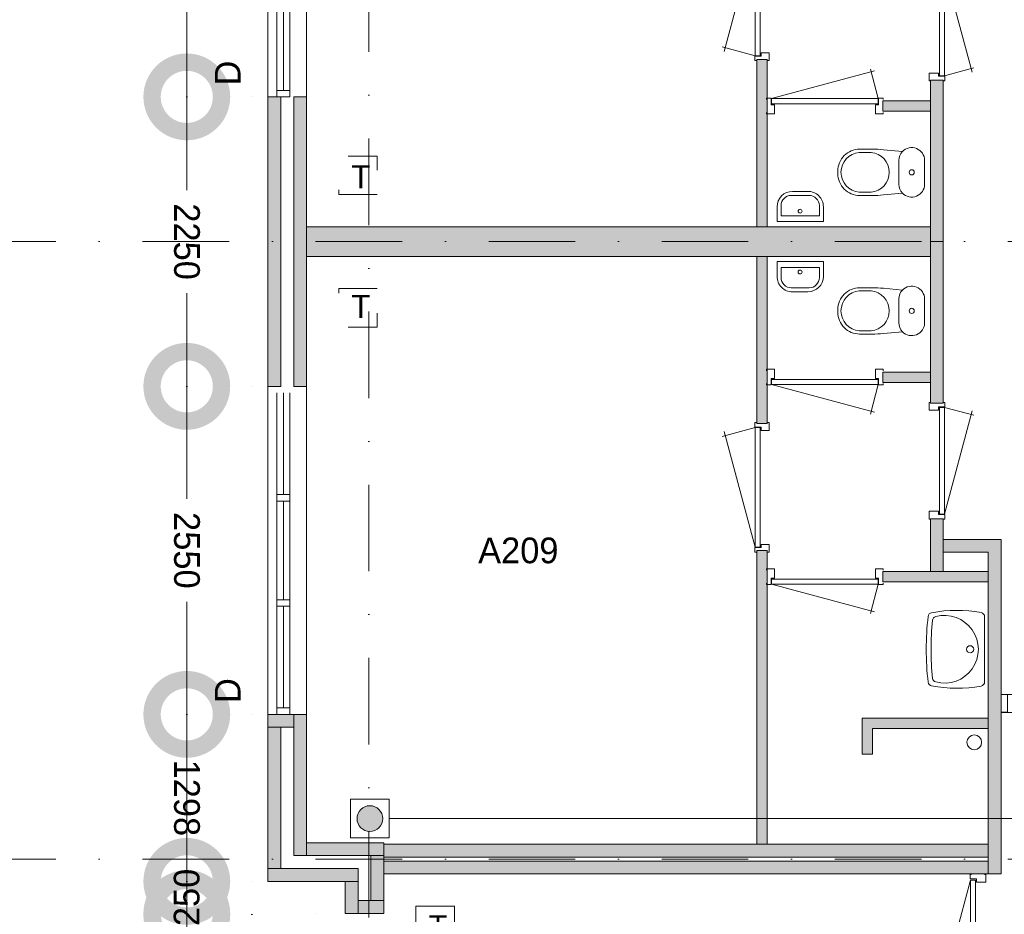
# Model space of a CAD drawing. Header units: millimetres. Extents: x 0 to 84100, y 0 to 59400.
# Tile 18 of 39: x 39954 to 47610, y 25047 to 32001. Entities that reach past the tile are written whole.
import ezdxf
from ezdxf.enums import TextEntityAlignment as Align
from ezdxf.xclip import XClip

# ---------------------------------------------------------------- set-up
doc = ezdxf.new("R2010")
doc.units = ezdxf.units.MM
doc.header["$PDMODE"] = 3
doc.header["$PDSIZE"] = 1
for name, pattern in [('DGN1', [504.6, 0, -504.6]), ('DGN2', [672.8, 336.4, -336.4]), ('DGN4', [1345.6, 672.8, -336.4, 0, -336.4])]:
    doc.linetypes.add(name, pattern=pattern)
for name, color, linetype in [('16', 7, 'Continuous'), ('17', 7, 'Continuous'), ('29', 7, 'Continuous'), ('30', 7, 'Continuous'), ('31', 7, 'Continuous'), ('32', 7, 'Continuous'), ('33', 7, 'Continuous'), ('40', 7, 'Continuous'), ('48', 7, 'Continuous'), ('56', 7, 'Continuous'), ('58', 7, 'Continuous'), ('62', 7, 'Continuous'), ('TRAP', 7, 'Continuous')]:
    doc.layers.add(name, color=color, linetype=linetype)
doc.styles.add('dgn001', font='dgn001.shx')
doc.styles.add('dgn003', font='dgn003.shx')
doc.styles.get("Standard").update_dxf_attribs({"font": 'arial.ttf'})
doc.dimstyles.get("Standard").update_dxf_attribs({"dimtxt": 0.18, "dimasz": 0.18, "dimexe": 0.18, "dimexo": 0.0625, "dimgap": 0.09, "dimtad": 0, "dimtih": 1, "dimtoh": 1, "dimdec": 4, "dimzin": 0, "dimdsep": 46, "dimtxsty": 'Standard', "dimcen": 0.09, "dimadec": 0, "dimazin": 0, "dimtfac": 1, "dimtdec": 4, "dimtofl": 0, "dimtmove": 0, "dimatfit": 3, "dimfxl": 1, "dimtolj": 1, "dimtzin": 0, "dimarcsym": 0})

# ---------------------------------------------------------------- blocks, each defined once
blk = doc.blocks.new('AnonymousCell64')
at = {"layer": 'TRAP', "color": 1, "linetype": 'DGN2', "lineweight": 0, "flags": 128}
blk.add_lwpolyline([(150, 139), (-150, 139), (-150, -161), (150, -161), (150, 139)], dxfattribs=at)
at = {"layer": 'TRAP', "color": 1, "linetype": 'DGN2', "lineweight": 0, "style": 'dgn001'}
blk.add_text('T', height=180, dxfattribs=at).set_placement((-52, -90.01))
blk = doc.blocks.new('AnonymousCell65')
at = {"layer": 'TRAP', "color": 1, "linetype": 'DGN2', "lineweight": 0, "flags": 128}
blk.add_lwpolyline([(150, -139), (-150, -139), (-150, 161), (150, 161), (150, -139)], dxfattribs=at)
at = {"layer": 'TRAP', "color": 1, "linetype": 'DGN2', "lineweight": 0, "style": 'dgn001'}
blk.add_text('T', height=180, dxfattribs=at).set_placement((-52, -90))
blk = doc.blocks.new('EAD033')
at = {"layer": '29'}
h = blk.add_hatch(color=3, dxfattribs=at)
edge = h.paths.add_edge_path()
edge.add_arc((0, 0), 100, 0, 360)
at = {"layer": '29', "color": 3, "linetype": 'Continuous', "lineweight": 0}
blk.add_circle((0, 0), 100, dxfattribs=at)
blk = doc.blocks.new('AnonymousCell66')
at = {"layer": '29', "color": 1, "linetype": 'Continuous', "lineweight": 0, "flags": 128}
blk.add_lwpolyline([(184, 240), (-116, 240), (-116, -60), (184, -60), (184, 240)], dxfattribs=at)
at = {"color": 1, "linetype": 'Continuous', "lineweight": 0}
blk.add_blockref('EAD033', (34, 90), dxfattribs=at)
blk = doc.blocks.new('AnonymousCell105')
at = {"layer": 'TRAP', "color": 1, "linetype": 'Continuous', "lineweight": 0, "flags": 128}
blk.add_lwpolyline([(150, -139), (-150, -139), (-150, 161), (150, 161), (150, -139)], dxfattribs=at)
at = {"layer": 'TRAP', "color": 1, "linetype": 'DGN2', "lineweight": 0, "style": 'dgn001'}
blk.add_text('T', height=180, dxfattribs=at).set_placement((-52, -90.01))
blk = doc.blocks.new('930L0935')
at = {"layer": '33', "color": 1, "linetype": 'Continuous', "lineweight": 0}
for p, q in [((-98, -38), (-338.7, -936.31)), ((-98, -968), (-353.44, -899.56))]:
    blk.add_line(p, q, dxfattribs=at)
at = {"layer": '33', "color": 92, "linetype": 'Continuous', "lineweight": 13, "true_color": 0x00e100, "flags": 128}
for points in [[(-90, 0), (-101, 0), (-101, -35), (-51, -35), (-51, -60), (11, -60), (11, 0), (0, 0)], [(-90, -1006), (-101, -1006), (-101, -971), (-51, -971), (-51, -946), (11, -946), (11, -1006), (0, -1006)]]:
    blk.add_lwpolyline(points, dxfattribs=at)
at = {"layer": '33', "color": 2, "linetype": 'Continuous', "lineweight": 13, "true_color": 0xf0f000, "flags": 128}
blk.add_lwpolyline([(-98, -968), (-98, -38), (-58, -38), (-58, -968), (-98, -968)], dxfattribs=at)
blk = doc.blocks.new('CLOS0235')
at = {"layer": '40', "color": 7, "linetype": 'Continuous', "lineweight": 0}
for p, q in [((-527.8, 155), (-435.5, 155)), ((-220, 92.5), (-220, -92.5)), ((-670, 1.1), (-670, -0.8)), ((-527.8, -155), (-435.8, -155))]:
    blk.add_line(p, q, dxfattribs=at)
at = {"layer": '40', "color": 7, "linetype": 'Continuous', "lineweight": 0, "flags": 128}
for points in [[(-338.3, 175.7), (-191.9, 162), (-191.9, 162, -0.674333), (-20, 92.5), (-20, 92.5), (-20, -92.5), (-20, -92.5, -0.674333), (-191.9, -162), (-191.9, -162), (-338.3, -175.7), (-338.3, -175.7, -0.023285), (-431.3, -180), (-431.3, -180), (-525, -180), (-525, -180, -0.414214), (-695, -10), (-695, -10), (-695, 10), (-695, 10, -0.414214), (-525, 180), (-525, 180), (-431.3, 180), (-431.3, 180, -0.023285), (-338.3, 175.7)], [(-527.8, -155, -0.917521), (-527.8, 155)], [(-436.6, 155, -0.917514), (-436.6, -155)]]:
    blk.add_lwpolyline(points, format="xyb", dxfattribs=at)
at = {"layer": '40', "color": 7, "linetype": 'Continuous', "lineweight": 0}
blk.add_circle((-120, 0), 20, dxfattribs=at)
for centre, start, end in [((-120, 92.5), 135.97272, 180), ((-120, -92.5), 180, 224.02728)]:
    blk.add_arc(centre, 100, start, end, dxfattribs=at)
blk = doc.blocks.new('830R10106')
at = {"layer": '33', "color": 1, "linetype": 'Continuous', "lineweight": 0}
for p, q in [((-868, 108), (-66.28, 322.82)), ((-38, 108), (-99.32, 336.87))]:
    blk.add_line(p, q, dxfattribs=at)
at = {"layer": '33', "color": 92, "linetype": 'Continuous', "lineweight": 13, "true_color": 0x00e100, "flags": 128}
for points in [[(-906, 100), (-906, 111), (-871, 111), (-871, 61), (-846, 61), (-846, -11), (-906, -11), (-906, 0)], [(0, 100), (0, 111), (-35, 111), (-35, 61), (-60, 61), (-60, -11), (0, -11), (0, 0)]]:
    blk.add_lwpolyline(points, dxfattribs=at)
at = {"layer": '33', "color": 2, "linetype": 'Continuous', "lineweight": 13, "true_color": 0xf0f000, "flags": 128}
blk.add_lwpolyline([(-868, 108), (-38, 108), (-38, 68), (-868, 68), (-868, 108)], dxfattribs=at)
blk = doc.blocks.new('FT0135')
at = {"layer": '40', "color": 7, "linetype": 'Continuous', "lineweight": 0}
for p, q in [((-148.9, 64.6), (-148.9, 144)), ((180, 135.1), (180, 20)), ((180, 20), (-180, 20)), ((148.9, 64.6), (-148.9, 64.6))]:
    blk.add_line(p, q, dxfattribs=at)
at = {"layer": '40', "color": 7, "linetype": 'Continuous', "lineweight": 0, "flags": 128}
for points in [[(-60, 255.1), (60, 255.1)], [(-68.9, 224), (68.9, 224)], [(-180, 20), (-180, 135.1)], [(148.9, 144), (148.9, 64.6)]]:
    blk.add_lwpolyline(points, dxfattribs=at)
for points in [[(60, 255.1, -0.414214), (180, 135.1)], [(68.9, 224, -0.414214), (148.9, 144)]]:
    blk.add_lwpolyline(points, format="xyb", dxfattribs=at)
at = {"layer": '40', "color": 7, "linetype": 'Continuous', "lineweight": 0}
blk.add_circle((-0.9, 101.1), 15.1, dxfattribs=at)
for centre, radius in [((-60, 135.1), 120), ((-68.9, 144), 80)]:
    blk.add_arc(centre, radius, 90, 180, dxfattribs=at)
blk = doc.blocks.new('830R10107')
at = {"layer": '33', "color": 1, "linetype": 'Continuous', "lineweight": 0}
for p, q in [((108, 868), (322.82, 66.28)), ((108, 38), (336.87, 99.32))]:
    blk.add_line(p, q, dxfattribs=at)
at = {"layer": '33', "color": 92, "linetype": 'Continuous', "lineweight": 13, "true_color": 0x00e100, "flags": 128}
for points in [[(100, 906), (111, 906), (111, 871), (61, 871), (61, 846), (-11, 846), (-11, 906), (0, 906)], [(100, 0), (111, 0), (111, 35), (61, 35), (61, 60), (-11, 60), (-11, 0), (0, 0)]]:
    blk.add_lwpolyline(points, dxfattribs=at)
at = {"layer": '33', "color": 2, "linetype": 'Continuous', "lineweight": 13, "true_color": 0xf0f000, "flags": 128}
blk.add_lwpolyline([(108, 868), (108, 38), (68, 38), (68, 868), (108, 868)], dxfattribs=at)
blk = doc.blocks.new('830R10108')
at = {"layer": '33', "color": 1, "linetype": 'Continuous', "lineweight": 0}
for p, q in [((-868, -108), (-66.28, -322.82)), ((-38, -108), (-99.32, -336.87))]:
    blk.add_line(p, q, dxfattribs=at)
at = {"layer": '33', "color": 92, "linetype": 'Continuous', "lineweight": 13, "true_color": 0x00e100, "flags": 128}
for points in [[(-906, -100), (-906, -111), (-871, -111), (-871, -61), (-846, -61), (-846, 11), (-906, 11), (-906, 0)], [(0, -100), (0, -111), (-35, -111), (-35, -61), (-60, -61), (-60, 11), (0, 11), (0, 0)]]:
    blk.add_lwpolyline(points, dxfattribs=at)
at = {"layer": '33', "color": 2, "linetype": 'Continuous', "lineweight": 13, "true_color": 0xf0f000, "flags": 128}
blk.add_lwpolyline([(-868, -108), (-38, -108), (-38, -68), (-868, -68), (-868, -108)], dxfattribs=at)
blk = doc.blocks.new('930L0936')
at = {"layer": '33', "color": 1, "linetype": 'Continuous', "lineweight": 0}
for p, q in [((-98, 968), (-353.44, 899.56)), ((-98, 38), (-338.7, 936.31))]:
    blk.add_line(p, q, dxfattribs=at)
at = {"layer": '33', "color": 92, "linetype": 'Continuous', "lineweight": 13, "true_color": 0x00e100, "flags": 128}
for points in [[(-90, 1006), (-101, 1006), (-101, 971), (-51, 971), (-51, 946), (11, 946), (11, 1006), (0, 1006)], [(-90, 0), (-101, 0), (-101, 35), (-51, 35), (-51, 60), (11, 60), (11, 0), (0, 0)]]:
    blk.add_lwpolyline(points, dxfattribs=at)
at = {"layer": '33', "color": 2, "linetype": 'Continuous', "lineweight": 13, "true_color": 0xf0f000, "flags": 128}
blk.add_lwpolyline([(-98, 968), (-98, 38), (-58, 38), (-58, 968), (-98, 968)], dxfattribs=at)
blk = doc.blocks.new('830R10109')
at = {"layer": '33', "color": 1, "linetype": 'Continuous', "lineweight": 0}
for p, q in [((-868, -108), (-66.28, -322.82)), ((-38, -108), (-99.32, -336.87))]:
    blk.add_line(p, q, dxfattribs=at)
at = {"layer": '33', "color": 92, "linetype": 'Continuous', "lineweight": 13, "true_color": 0x00e100, "flags": 128}
for points in [[(-906, -100), (-906, -111), (-871, -111), (-871, -61), (-846, -61), (-846, 11), (-906, 11), (-906, 0)], [(0, -100), (0, -111), (-35, -111), (-35, -61), (-60, -61), (-60, 11), (0, 11), (0, 0)]]:
    blk.add_lwpolyline(points, dxfattribs=at)
at = {"layer": '33', "color": 2, "linetype": 'Continuous', "lineweight": 13, "true_color": 0xf0f000, "flags": 128}
blk.add_lwpolyline([(-868, -108), (-38, -108), (-38, -68), (-868, -68), (-868, -108)], dxfattribs=at)
blk = doc.blocks.new('CLOS0236')
at = {"layer": '40', "color": 7, "linetype": 'Continuous', "lineweight": 0}
for p, q in [((-527.8, 155), (-435.8, 155)), ((-220, -92.5), (-220, 92.5)), ((-670, -1.1), (-670, 0.8)), ((-527.8, -155), (-435.5, -155))]:
    blk.add_line(p, q, dxfattribs=at)
at = {"layer": '40', "color": 7, "linetype": 'Continuous', "lineweight": 0, "flags": 128}
for points in [[(-338.3, -175.7), (-191.9, -162), (-191.9, -162, 0.674333), (-20, -92.5), (-20, -92.5), (-20, 92.5), (-20, 92.5, 0.674333), (-191.9, 162), (-191.9, 162), (-338.3, 175.7), (-338.3, 175.7, 0.023285), (-431.3, 180), (-431.3, 180), (-525, 180), (-525, 180, 0.414214), (-695, 10), (-695, 10), (-695, -10), (-695, -10, 0.414214), (-525, -180), (-525, -180), (-431.3, -180), (-431.3, -180, 0.023285), (-338.3, -175.7)], [(-220, 92.5, -0.194504), (-191.9, 162)], [(-191.9, -162, -0.194504), (-220, -92.5)]]:
    blk.add_lwpolyline(points, format="xyb", dxfattribs=at)
at = {"layer": '40', "color": 7, "linetype": 'Continuous', "lineweight": 0}
blk.add_circle((-120, 0), 20, dxfattribs=at)
for centre, start, end in [((-514.4, 0), 94.9259, 265.0741), ((-450, 0), 274.92635, 85.07365)]:
    blk.add_arc(centre, 155.6, start, end, dxfattribs=at)
blk = doc.blocks.new('FT0136')
at = {"layer": '40', "color": 7, "linetype": 'Continuous', "lineweight": 0}
for p, q in [((180, -20), (-180, -20)), ((148.9, -64.6), (-148.9, -64.6)), ((-148.9, -64.6), (-148.9, -144)), ((180, -135.1), (180, -20))]:
    blk.add_line(p, q, dxfattribs=at)
at = {"layer": '40', "color": 7, "linetype": 'Continuous', "lineweight": 0, "flags": 128}
for points in [[(-180, -20), (-180, -135.1)], [(148.9, -144), (148.9, -64.6)], [(-68.9, -224), (68.9, -224)], [(-60, -255.1), (60, -255.1)]]:
    blk.add_lwpolyline(points, dxfattribs=at)
for points in [[(-60, -255.1, -0.414214), (-180, -135.1)], [(-68.9, -224, -0.414214), (-148.9, -144)]]:
    blk.add_lwpolyline(points, format="xyb", dxfattribs=at)
at = {"layer": '40', "color": 7, "linetype": 'Continuous', "lineweight": 0}
blk.add_circle((-0.9, -101.1), 15.1, dxfattribs=at)
for centre, radius in [((60, -135.1), 120), ((68.9, -144), 80)]:
    blk.add_arc(centre, radius, 270, 0, dxfattribs=at)
blk = doc.blocks.new('WT0136')
at = {"layer": '40', "color": 7, "linetype": 'Continuous', "lineweight": 0}
blk.add_line((-20, -253.2), (-20, 253.2), dxfattribs=at)
at = {"layer": '40', "color": 7, "linetype": 'Continuous', "lineweight": 0, "flags": 128}
for points in [[(-459, -256, -0.059915), (-459, 256)], [(-459, 256, -0.328769), (-432.1, 284.5)], [(-432.1, 284.5, -0.090801), (-47.3, 285.7)], [(-425, 225.6, -0.309671), (-400.8, 254)], [(-400.8, 254, -1.30637), (-400.8, -254)], [(-47.3, 285.7, -0.363957), (-20, 253.2)], [(-425, -225.6, -0.052773), (-425, 225.6)], [(-400.8, -254, -0.309671), (-425, -225.6)], [(-432.1, -284.5, -0.328769), (-459, -256)], [(-47.3, -285.7, -0.090801), (-432.1, -284.5)], [(-20, -253.2, -0.363957), (-47.3, -285.7)]]:
    blk.add_lwpolyline(points, format="xyb", dxfattribs=at)
at = {"layer": '40', "color": 7, "linetype": 'Continuous', "lineweight": 0}
blk.add_circle((-133.3, 0), 28.1, dxfattribs=at)
blk = doc.blocks.new('830R10110')
at = {"layer": '33', "color": 1, "linetype": 'Continuous', "lineweight": 0}
for p, q in [((108, -38), (336.87, -99.32)), ((108, -868), (322.82, -66.28))]:
    blk.add_line(p, q, dxfattribs=at)
at = {"layer": '33', "color": 92, "linetype": 'Continuous', "lineweight": 13, "true_color": 0x00e100, "flags": 128}
for points in [[(100, 0), (111, 0), (111, -35), (61, -35), (61, -60), (-11, -60), (-11, 0), (0, 0)], [(100, -906), (111, -906), (111, -871), (61, -871), (61, -846), (-11, -846), (-11, -906), (0, -906)]]:
    blk.add_lwpolyline(points, dxfattribs=at)
at = {"layer": '33', "color": 2, "linetype": 'Continuous', "lineweight": 13, "true_color": 0xf0f000, "flags": 128}
blk.add_lwpolyline([(108, -868), (108, -38), (68, -38), (68, -868), (108, -868)], dxfattribs=at)
blk = doc.blocks.new('_DotSmall')
at = {"color": 0, "linetype": 'ByBlock', "const_width": 0.5}
blk.add_lwpolyline([(-0.0625, 0, 1), (0.0625, 0, 1)], format="xyb", close=True, dxfattribs=at)
blk = doc.blocks.new('*D19432')
at = {"layer": '58', "color": 3, "linetype": 'Continuous', "lineweight": 0, "transparency": 16777216}
for p, q in [((36433.4, 17057.8), (36433.4, 16928.4)), ((36433.4, 16157.8), (36433.4, 16287.2))]:
    blk.add_line(p, q, dxfattribs=at)
at = {"layer": 'Defpoints', "color": 0, "linetype": 'Continuous', "transparency": 16777216}
for p in [(36433.4, 17057.8), (37664.8, 17057.8), (37664.8, 16157.8)]:
    blk.add_point(p, dxfattribs=at)
at = {"layer": '58', "color": 3, "linetype": 'Continuous', "lineweight": 0, "transparency": 16777216, "xscale": 1080, "yscale": 1080, "zscale": 1080}
for p, rotation in [((36433.4, 17057.8), 90), ((36433.4, 16157.8), 270)]:
    blk.add_blockref('_DotSmall', p, dxfattribs=dict(at, rotation=rotation))
at = {"layer": '58', "color": 3, "linetype": 'Continuous', "lineweight": 0, "transparency": 16777216, "insert": (36433.4, 16607.8), "char_height": 200, "attachment_point": 5, "rotation": 270, "style": 'dgn003'}
blk.add_mtext('\\A1;900', dxfattribs=at)
blk = doc.blocks.new('*D19433')
at = {"layer": '58', "color": 3, "linetype": 'Continuous', "lineweight": 0, "transparency": 16777216}
for p, q in [((36433.4, 18617.8), (36433.4, 18358.3)), ((36433.4, 17319.9), (36433.4, 17579.4))]:
    blk.add_line(p, q, dxfattribs=at)
at = {"layer": 'Defpoints', "color": 0, "linetype": 'Continuous', "transparency": 16777216}
for p in [(36433.4, 18617.8), (37064.8, 18617.8), (37064.8, 17319.9)]:
    blk.add_point(p, dxfattribs=at)
at = {"layer": '58', "color": 3, "linetype": 'Continuous', "lineweight": 0, "transparency": 16777216, "xscale": 1080, "yscale": 1080, "zscale": 1080}
for p, rotation in [((36433.4, 18617.8), 90), ((36433.4, 17319.9), 270)]:
    blk.add_blockref('_DotSmall', p, dxfattribs=dict(at, rotation=rotation))
at = {"layer": '58', "color": 3, "linetype": 'Continuous', "lineweight": 0, "transparency": 16777216, "insert": (36433.4, 17968.8), "char_height": 200, "attachment_point": 5, "rotation": 270, "style": 'dgn003'}
blk.add_mtext('\\A1;1298', dxfattribs=at)
blk = doc.blocks.new('*D19434')
at = {"layer": '58', "color": 3, "linetype": 'Continuous', "lineweight": 0, "transparency": 16777216}
for p, q in [((36433.44, 17319.93), (36433.44, 18399.93)), ((36433.44, 17319.93), (36433.44, 17069.93)), ((36433.44, 17069.93), (36433.44, 15989.93))]:
    blk.add_line(p, q, dxfattribs=at)
at = {"layer": 'Defpoints', "color": 0, "linetype": 'Continuous', "transparency": 16777216}
for p in [(37664.76, 17319.93), (36433.44, 17069.93), (37664.76, 17069.93)]:
    blk.add_point(p, dxfattribs=at)
at = {"layer": '58', "color": 3, "linetype": 'Continuous', "lineweight": 0, "transparency": 16777216, "xscale": 1080, "yscale": 1080, "zscale": 1080}
for p, rotation in [((36433.44, 17319.93), 270), ((36433.44, 17069.93), 90)]:
    blk.add_blockref('_DotSmall', p, dxfattribs=dict(at, rotation=rotation))
at = {"layer": '58', "color": 3, "linetype": 'Continuous', "lineweight": 0, "transparency": 16777216, "insert": (36433.44, 17194.93), "char_height": 200, "attachment_point": 5, "rotation": 90, "style": 'dgn003'}
blk.add_mtext('\\A1;250', dxfattribs=at)
blk = doc.blocks.new('*D19435')
at = {"layer": '58', "color": 3, "linetype": 'Continuous', "lineweight": 0, "transparency": 16777216}
for p, q in [((36433.44, 21167.77), (36433.44, 20292.77)), ((36433.44, 18617.77), (36433.44, 19492.77))]:
    blk.add_line(p, q, dxfattribs=at)
at = {"layer": 'Defpoints', "color": 0, "linetype": 'Continuous', "transparency": 16777216}
for p in [(36433.44, 21167.77), (37064.76, 21167.77), (37064.76, 18617.77)]:
    blk.add_point(p, dxfattribs=at)
at = {"layer": '58', "color": 3, "linetype": 'Continuous', "lineweight": 0, "transparency": 16777216, "xscale": 1080, "yscale": 1080, "zscale": 1080}
for p, rotation in [((36433.44, 21167.77), 90), ((36433.44, 18617.77), 270)]:
    blk.add_blockref('_DotSmall', p, dxfattribs=dict(at, rotation=rotation))
at = {"layer": '58', "color": 3, "linetype": 'Continuous', "lineweight": 0, "transparency": 16777216, "insert": (36433.44, 19892.77), "char_height": 200, "attachment_point": 5, "rotation": 270, "style": 'dgn003'}
blk.add_mtext('\\A1;2550', dxfattribs=at)
blk = doc.blocks.new('*D19436')
at = {"layer": '58', "color": 3, "linetype": 'Continuous', "lineweight": 0, "transparency": 16777216}
for p, q in [((36433.44, 23417.77), (36433.44, 22692.77)), ((36433.44, 21167.77), (36433.44, 21892.77))]:
    blk.add_line(p, q, dxfattribs=at)
at = {"layer": 'Defpoints', "color": 0, "linetype": 'Continuous', "transparency": 16777216}
for p in [(36433.44, 23417.77), (37064.76, 23417.77), (37064.76, 21167.77)]:
    blk.add_point(p, dxfattribs=at)
at = {"layer": '58', "color": 3, "linetype": 'Continuous', "lineweight": 0, "transparency": 16777216, "xscale": 1080, "yscale": 1080, "zscale": 1080}
for p, rotation in [((36433.44, 23417.77), 90), ((36433.44, 21167.77), 270)]:
    blk.add_blockref('_DotSmall', p, dxfattribs=dict(at, rotation=rotation))
at = {"layer": '58', "color": 3, "linetype": 'Continuous', "lineweight": 0, "transparency": 16777216, "insert": (36433.44, 22292.77), "char_height": 200, "attachment_point": 5, "rotation": 270, "style": 'dgn003'}
blk.add_mtext('\\A1;2250', dxfattribs=at)
blk = doc.blocks.new('*D19437')
at = {"layer": '58', "color": 3, "linetype": 'Continuous', "lineweight": 0, "transparency": 16777216}
for p, q in [((36433.44, 25967.77), (36433.44, 25092.77)), ((36433.44, 23417.77), (36433.44, 24292.77))]:
    blk.add_line(p, q, dxfattribs=at)
at = {"layer": 'Defpoints', "color": 0, "linetype": 'Continuous', "transparency": 16777216}
for p in [(37064.76, 25967.77), (36433.44, 23417.77), (37064.76, 23417.77)]:
    blk.add_point(p, dxfattribs=at)
at = {"layer": '58', "color": 3, "linetype": 'Continuous', "lineweight": 0, "transparency": 16777216, "xscale": 1080, "yscale": 1080, "zscale": 1080}
for p, rotation in [((36433.44, 25967.77), 90), ((36433.44, 23417.77), 270)]:
    blk.add_blockref('_DotSmall', p, dxfattribs=dict(at, rotation=rotation))
at = {"layer": '58', "color": 3, "linetype": 'Continuous', "lineweight": 0, "transparency": 16777216, "insert": (36433.44, 24692.77), "char_height": 200, "attachment_point": 5, "rotation": 90, "style": 'dgn003'}
blk.add_mtext('\\A1;2550', dxfattribs=at)
blk = doc.blocks.new('50E03_329_B02 - Default')
at = {"layer": '16'}
for points in [[(37164.76, 21167.77), (37164.76, 23417.77), (37064.76, 23417.77), (37064.76, 21167.77)], [(37064.76, 18617.77), (37264.76, 18617.77), (37264.76, 18517.77), (37064.76, 18517.77)], [(37064.76, 18517.77), (37164.76, 18517.77), (37164.76, 17419.93), (37064.76, 17419.93)], [(37964.76, 17519.93), (37864.76, 17519.93), (37864.76, 17169.93), (37964.76, 17169.93)], [(37764.76, 17419.93), (37064.76, 17419.93), (37064.76, 17319.93), (37764.76, 17319.93)], [(37764.76, 17069.93), (37664.76, 17069.93), (37664.76, 17319.93), (37764.76, 17319.93)], [(37964.76, 17069.93), (37764.76, 17069.93), (37764.76, 17169.93), (37964.76, 17169.93)]]:
    blk.add_hatch(color=7, dxfattribs=at).paths.add_polyline_path(points)
at = {"layer": '62'}
for color, points in [(9, [(40944.76, 23707.77), (40944.76, 22407.77), (40864.76, 22407.77), (40864.76, 23707.77)]), (7, [(42214.76, 23547.77), (42214.76, 22292.77), (42314.76, 22292.77), (42314.76, 23547.77)]), (9, [(37364.76, 21167.77), (37364.76, 23417.77), (37264.76, 23417.77), (37264.76, 21167.77)]), (9, [(41844.76, 23387.77), (41844.76, 23307.77), (42214.76, 23307.77), (42214.76, 23387.77)]), (9, [(37364.76, 22407.77), (42214.76, 22407.77), (42214.76, 22177.77), (37364.76, 22177.77)]), (7, [(42214.76, 21037.77), (42214.76, 22292.77), (42314.76, 22292.77), (42314.76, 21037.77)]), (9, [(40944.76, 20877.77), (40944.76, 22177.77), (40864.76, 22177.77), (40864.76, 20877.77)]), (9, [(41844.76, 21197.77), (41844.76, 21277.77), (42214.76, 21277.77), (42214.76, 21197.77)]), (7, [(42214.76, 19727.77), (42214.76, 20137.77), (42314.76, 20137.77), (42314.76, 19727.77)]), (7, [(42764.76, 17377.77), (42664.76, 17377.77), (42664.76, 19877.77), (42314.76, 19877.77), (42314.76, 19977.77), (42764.76, 19977.77)]), (9, [(40944.76, 17607.77), (40944.76, 19892.77), (40864.76, 19892.77), (40864.76, 17607.77)]), (9, [(41844.76, 19647.77), (41844.76, 19727.77), (42664.76, 19727.77), (42664.76, 19647.77)]), (9, [(37364.76, 18617.77), (37264.76, 18617.77), (37264.76, 17519.93), (37364.76, 17519.93)]), (9, [(41764.76, 18307.77), (41684.76, 18307.77), (41684.76, 18587.77), (42664.76, 18587.77), (42664.76, 18507.77), (41764.76, 18507.77)]), (9, [(37364.76, 17519.93), (37964.76, 17519.93), (37964.76, 17619.93), (37364.76, 17619.93)]), (9, [(37964.76, 17607.77), (42664.76, 17607.77), (42664.76, 17507.77), (37964.76, 17507.77)]), (9, [(37964.76, 17377.77), (42664.76, 17377.77), (42664.76, 17477.77), (37964.76, 17477.77)])]:
    blk.add_hatch(color=color, dxfattribs=at).paths.add_polyline_path(points)
at = {"layer": '16', "color": 92, "linetype": 'Continuous', "lineweight": 0, "true_color": 0x00e100}
for p, q in [((37064.76, 18617.77), (37064.76, 17319.93)), ((37064.76, 18617.77), (37364.76, 18617.77)), ((37364.76, 18617.77), (37364.76, 17619.93)), ((37164.76, 18517.77), (37164.76, 17419.93)), ((37164.76, 18517.77), (37264.76, 18517.77)), ((37264.76, 18517.77), (37264.76, 17519.93)), ((37364.76, 17619.93), (37964.76, 17619.93)), ((37964.76, 17069.93), (37964.76, 17619.93)), ((37264.76, 17519.93), (37864.76, 17519.93)), ((37864.76, 17169.93), (37864.76, 17519.93)), ((37164.76, 17419.93), (37764.76, 17419.93)), ((37764.76, 17169.93), (37764.76, 17419.93)), ((37064.76, 17319.93), (37664.76, 17319.93)), ((37664.76, 17069.93), (37664.76, 17319.93)), ((37764.76, 17169.93), (37864.76, 17169.93)), ((37664.76, 17069.93), (37964.76, 17069.93))]:
    blk.add_line(p, q, dxfattribs=at)
at = {"layer": '16', "color": 92, "linetype": 'Continuous', "lineweight": 0, "true_color": 0x00e100, "flags": 128}
for points in [[(40944.76, 22407.77), (40944.76, 23707.77), (40864.76, 23707.77), (40864.76, 22407.77), (40944.76, 22407.77)], [(42314.76, 23547.77), (42314.76, 22292.77), (42214.76, 22292.77), (42214.76, 23547.77), (42314.76, 23547.77)], [(37164.76, 21167.77), (37164.76, 23417.77), (37064.76, 23417.77), (37064.76, 21167.77), (37164.76, 21167.77)], [(37364.76, 21167.77), (37364.76, 23417.77), (37264.76, 23417.77), (37264.76, 21167.77), (37364.76, 21167.77)], [(42214.76, 23387.77), (42214.76, 23307.77), (41844.76, 23307.77), (41844.76, 23387.77), (42214.76, 23387.77)], [(42314.76, 21037.77), (42314.76, 22292.77), (42214.76, 22292.77), (42214.76, 21037.77), (42314.76, 21037.77)], [(40944.76, 22177.77), (40944.76, 20877.77), (40864.76, 20877.77), (40864.76, 22177.77), (40944.76, 22177.77)], [(42214.76, 21197.77), (42214.76, 21277.77), (41844.76, 21277.77), (41844.76, 21197.77), (42214.76, 21197.77)], [(42314.76, 19727.77), (42314.76, 20137.77), (42214.76, 20137.77), (42214.76, 19727.77), (42314.76, 19727.77)], [(42764.76, 17377.77), (42764.76, 19977.77), (42314.76, 19977.77), (42314.76, 19877.77), (42664.76, 19877.77), (42664.76, 17377.77), (42764.76, 17377.77)], [(40944.76, 19892.77), (40944.76, 17607.77), (40864.76, 17607.77), (40864.76, 19892.77), (40944.76, 19892.77)], [(42664.76, 19647.77), (42664.76, 19727.77), (41844.76, 19727.77), (41844.76, 19647.77), (42664.76, 19647.77)], [(42664.76, 18507.77), (41764.76, 18507.77), (41764.76, 18307.77), (41684.76, 18307.77), (41684.76, 18587.77), (42664.76, 18587.77), (42664.76, 18507.77)]]:
    blk.add_lwpolyline(points, dxfattribs=at)
at = {"layer": '16', "color": 7, "linetype": 'Continuous', "lineweight": 0, "flags": 128}
for points in [[(37164.76, 21167.77), (37164.76, 23417.77), (37064.76, 23417.77), (37064.76, 21167.77), (37164.76, 21167.77)], [(37064.76, 18617.77), (37264.76, 18617.77), (37264.76, 18517.77), (37064.76, 18517.77), (37064.76, 18617.77)], [(37064.76, 18517.77), (37164.76, 18517.77), (37164.76, 17419.93), (37064.76, 17419.93), (37064.76, 18517.77)], [(37964.76, 17519.93), (37864.76, 17519.93), (37864.76, 17169.93), (37964.76, 17169.93), (37964.76, 17519.93)], [(37764.76, 17419.93), (37064.76, 17419.93), (37064.76, 17319.93), (37764.76, 17319.93), (37764.76, 17419.93)], [(37764.76, 17069.93), (37664.76, 17069.93), (37664.76, 17319.93), (37764.76, 17319.93), (37764.76, 17069.93)], [(37964.76, 17069.93), (37764.76, 17069.93), (37764.76, 17169.93), (37964.76, 17169.93), (37964.76, 17069.93)]]:
    blk.add_lwpolyline(points, dxfattribs=at)
at = {"layer": '17', "color": 92, "linetype": 'Continuous', "lineweight": 0, "true_color": 0x00e100, "flags": 128}
for points in [[(42214.76, 22407.77), (42214.76, 22177.77), (37364.76, 22177.77), (37364.76, 22407.77), (42214.76, 22407.77)], [(37964.76, 17507.77), (42664.76, 17507.77), (42664.76, 17607.77), (37964.76, 17607.77), (37964.76, 17507.77)], [(37964.76, 17377.77), (42664.76, 17377.77), (42664.76, 17477.77), (37964.76, 17477.77), (37964.76, 17377.77)]]:
    blk.add_lwpolyline(points, dxfattribs=at)
at = {"layer": '30', "color": 3, "linetype": 'Continuous', "lineweight": 0}
for p, q in [((37064.76, 23417.77), (37064.76, 25967.77)), ((37364.76, 23417.77), (37364.76, 25967.77)), ((37064.76, 21167.77), (37064.76, 18617.77)), ((37364.76, 21167.77), (37364.76, 18617.77))]:
    blk.add_line(p, q, dxfattribs=at)
at = {"layer": '31', "color": 3, "linetype": 'Continuous', "lineweight": 0}
for p, q in [((44364.76, 18772.92), (42764.76, 18772.92)), ((44364.76, 18632.92), (42764.76, 18632.92))]:
    blk.add_line(p, q, dxfattribs=at)
at = {"layer": '32', "color": 3, "linetype": 'Continuous', "lineweight": 0}
for p, q in [((37134.76, 23467.77), (37134.76, 25967.77)), ((37234.76, 25917.77), (37234.76, 23467.77)), ((37184.76, 23467.77), (37184.76, 24259.44)), ((37234.76, 23467.77), (37134.76, 23467.77)), ((37134.76, 21117.77), (37134.76, 18617.77)), ((37184.76, 21117.77), (37184.76, 20326.1)), ((37234.76, 18667.77), (37234.76, 21117.77)), ((37184.76, 20276.1), (37184.76, 19509.43)), ((37184.76, 19459.43), (37184.76, 18667.77))]:
    blk.add_line(p, q, dxfattribs=at)
at = {"layer": '32', "color": 3, "linetype": 'Continuous', "lineweight": 0, "flags": 128}
for points in [[(37134.76, 23417.77), (37134.76, 23467.77), (37234.76, 23467.77), (37234.76, 23417.77), (37134.76, 23417.77)], [(37134.76, 20326.1), (37134.76, 20276.1), (37234.76, 20276.1), (37234.76, 20326.1), (37134.76, 20326.1)], [(37134.76, 19509.43), (37134.76, 19459.43), (37234.76, 19459.43), (37234.76, 19509.43), (37134.76, 19509.43)], [(42814.76, 18633.92), (42764.76, 18633.92), (42764.76, 18772.92), (42814.76, 18772.92), (42814.76, 18633.92)], [(37134.76, 18667.77), (37134.76, 18617.77), (37234.76, 18617.77), (37234.76, 18667.77), (37134.76, 18667.77)]]:
    blk.add_lwpolyline(points, dxfattribs=at)
at = {"layer": '33', "color": 1, "linetype": 'Continuous', "lineweight": 0}
blk.add_line((42526.76, 17330.47), (42288.65, 16441.86), dxfattribs=at)
at = {"layer": '33', "color": 92, "linetype": 'Continuous', "lineweight": 13, "true_color": 0x00e100, "flags": 128}
blk.add_lwpolyline([(42534.76, 17374.45), (42523.76, 17374.45), (42523.76, 17339.45), (42573.76, 17339.45), (42573.76, 17314.45), (42645.76, 17314.45), (42645.76, 17374.45), (42634.76, 17374.45)], dxfattribs=at)
at = {"layer": '33', "color": 2, "linetype": 'Continuous', "lineweight": 13, "true_color": 0xf0f000, "flags": 128}
blk.add_lwpolyline([(42526.76, 17330.47), (42526.76, 16395.77), (42566.76, 16395.77), (42566.76, 17330.47), (42526.76, 17330.47)], dxfattribs=at)
at = {"layer": '40', "color": 3, "linetype": 'Continuous', "lineweight": 0}
blk.add_circle((42556.16, 18401.01), 57.46, dxfattribs=at)
at = {"layer": '56', "color": 3, "linetype": 'DGN4', "lineweight": 0}
for p, q in [((37849.76, 50407.77), (37849.76, 1494.98)), ((51564.76, 22292.77), (-3435.24, 22292.77)), ((51564.76, 17492.77), (-3435.24, 17492.77))]:
    blk.add_line(p, q, dxfattribs=at)
at = {"layer": '58', "color": 3, "linetype": 'DGN1', "lineweight": 0}
for p, q in [((36433.44, 23417.77), (37064.76, 23417.77)), ((36433.44, 21167.77), (37064.76, 21167.77)), ((36433.44, 18617.77), (37064.76, 18617.77)), ((36433.44, 17319.93), (37064.76, 17319.93)), ((36433.44, 17057.77), (37664.76, 17069.93))]:
    blk.add_line(p, q, dxfattribs=at)
at = {"layer": '62', "color": 9, "linetype": 'Continuous', "lineweight": 0, "flags": 128}
for points in [[(40944.76, 23707.77), (40944.76, 22407.77), (40864.76, 22407.77), (40864.76, 23707.77), (40944.76, 23707.77)], [(37364.76, 21167.77), (37364.76, 23417.77), (37264.76, 23417.77), (37264.76, 21167.77), (37364.76, 21167.77)], [(41844.76, 23387.77), (41844.76, 23307.77), (42214.76, 23307.77), (42214.76, 23387.77), (41844.76, 23387.77)], [(37364.76, 22407.77), (42214.76, 22407.77), (42214.76, 22177.77), (37364.76, 22177.77), (37364.76, 22407.77)], [(40944.76, 20877.77), (40944.76, 22177.77), (40864.76, 22177.77), (40864.76, 20877.77), (40944.76, 20877.77)], [(41844.76, 21197.77), (41844.76, 21277.77), (42214.76, 21277.77), (42214.76, 21197.77), (41844.76, 21197.77)], [(40944.76, 17607.77), (40944.76, 19892.77), (40864.76, 19892.77), (40864.76, 17607.77), (40944.76, 17607.77)], [(41844.76, 19647.77), (41844.76, 19727.77), (42664.76, 19727.77), (42664.76, 19647.77), (41844.76, 19647.77)], [(37364.76, 18617.77), (37264.76, 18617.77), (37264.76, 17519.93), (37364.76, 17519.93), (37364.76, 18617.77)], [(41764.76, 18307.77), (41684.76, 18307.77), (41684.76, 18587.77), (42664.76, 18587.77), (42664.76, 18507.77), (41764.76, 18507.77), (41764.76, 18307.77)], [(37364.76, 17519.93), (37964.76, 17519.93), (37964.76, 17619.93), (37364.76, 17619.93), (37364.76, 17519.93)], [(37964.76, 17607.77), (42664.76, 17607.77), (42664.76, 17507.77), (37964.76, 17507.77), (37964.76, 17607.77)], [(37964.76, 17377.77), (42664.76, 17377.77), (42664.76, 17477.77), (37964.76, 17477.77), (37964.76, 17377.77)]]:
    blk.add_lwpolyline(points, dxfattribs=at)
at = {"layer": '62', "color": 7, "linetype": 'Continuous', "lineweight": 0, "flags": 128}
for points in [[(42214.76, 23547.77), (42214.76, 22292.77), (42314.76, 22292.77), (42314.76, 23547.77), (42214.76, 23547.77)], [(42214.76, 21037.77), (42214.76, 22292.77), (42314.76, 22292.77), (42314.76, 21037.77), (42214.76, 21037.77)], [(42214.76, 19727.77), (42214.76, 20137.77), (42314.76, 20137.77), (42314.76, 19727.77), (42214.76, 19727.77)], [(42764.76, 17377.77), (42664.76, 17377.77), (42664.76, 19877.77), (42314.76, 19877.77), (42314.76, 19977.77), (42764.76, 19977.77), (42764.76, 17377.77)]]:
    blk.add_lwpolyline(points, dxfattribs=at)
at = {"color": 7, "linetype": 'Continuous', "lineweight": 0}
for name, p in [('930L0935', (40950.73, 24706)), ('830R10107', (42216.66, 23543.06)), ('830R10106', (41847.85, 23296.17)), ('CLOS0235', (42189.86, 22831.28)), ('FT0135', (41202.72, 22428.2)), ('FT0136', (41202.72, 22157.34)), ('CLOS0236', (42189.86, 21754.26)), ('830R10109', (41847.85, 21289.37)), ('830R10110', (42216.66, 21042.48)), ('930L0936', (40950.73, 19879.54)), ('830R10108', (41847.84, 19737.95)), ('WT0136', (42656.9, 19123.63))]:
    blk.add_blockref(name, p, dxfattribs=at)
at = {"layer": '48', "color": 7, "linetype": 'Continuous', "lineweight": 0, "style": 'dgn003'}
for p in [(36751.46, 23602.78), (36751.46, 18802.78)]:
    blk.add_text('D', height=200, rotation=90, dxfattribs=at).set_placement(p, align=Align.MIDDLE_CENTER)
blk.add_text('A209', height=200, dxfattribs=at).set_placement((39011.05, 19892.45), align=Align.MIDDLE_CENTER)
at = {"layer": '58', "color": 3, "linetype": 'Continuous', "lineweight": 0}
for base, p1, p2, angle, picture, middle, turn in [((36433.44, 23417.77), (37064.76, 25967.77), (37064.76, 23417.77), 90, '*D19437', (36433.44, 24692.77), 90), ((36433.44, 23417.77), (37064.76, 21167.77), (37064.76, 23417.77), 270, '*D19436', (36433.44, 22292.77), 270), ((36433.44, 21167.77), (37064.76, 18617.77), (37064.76, 21167.77), 270, '*D19435', (36433.44, 19892.77), 270), ((36433.44, 18617.77), (37064.76, 17319.93), (37064.76, 18617.77), 270, '*D19433', (36433.44, 17968.85), 270), ((36433.44, 17069.93), (37664.76, 17319.93), (37664.76, 17069.93), 90, '*D19434', (36433.44, 17194.93), 90), ((36433.44, 17057.77), (37664.76, 16157.77), (37664.76, 17057.77), 270, '*D19432', (36433.44, 16607.77), 270)]:
    dim = blk.add_linear_dim(base=base, p1=p1, p2=p2, angle=angle, dimstyle='Standard', override={"dimscale": 1, "dimtxt": 200, "dimasz": 1080, "dimexe": 0, "dimexo": 0, "dimgap": 100, "dimtad": 1, "dimjust": 0, "dimtih": 0, "dimtoh": 0, "dimdec": 0, "dimlfac": 1, "dimzin": 11, "dimdsep": 46, "dimlunit": 2, "dimpost": '<>', "dimtxsty": 'dgn003', "dimblk1": 'DotSmall', "dimblk2": 'DotSmall', "dimsah": 1, "dimcen": 0, "dimse1": 1, "dimse2": 1, "dimclrd": 3, "dimclre": 3, "dimclrt": 3, "dimtol": 0, "dimtix": 1, "dimtofl": 1, "dimatfit": 3, "dimfrac": 1, "dimtolj": 1, "dimlwd": 0, "dimlwe": 0}, dxfattribs=at)
    dim.commit()
    dim.dimension.update_dxf_attribs({"geometry": picture, "text_midpoint": middle, "text_rotation": turn})

msp = doc.modelspace()

# ---------------------------------------------------------------- linework, layer by layer
at = {"layer": '29', "color": 1, "linetype": 'Continuous', "lineweight": 0, "flags": 128}
msp.add_lwpolyline([(42826.85, 25790.8), (47780.06, 25790.8), (47788, 23455.33), (48838, 23455.33)], dxfattribs=at)

# ---------------------------------------------------------------- block references
ref = msp.add_blockref('50E03_329_B02 - Default', (4820.03, 7983.03))
XClip(ref).set_block_clipping_path([(-3447.2, 1205.47), (51798.68, 50007.99)])
at = {"color": 1, "linetype": 'Continuous', "lineweight": 0}
for name, p in [('AnonymousCell65', (42584.79, 30779.8)), ('AnonymousCell64', (42584.79, 29771.8)), ('AnonymousCell66', (42642.85, 25700.8)), ('AnonymousCell105', (43184.79, 24949.8))]:
    msp.add_blockref(name, p, dxfattribs=at)

doc.saveas('drawing.dxf')
